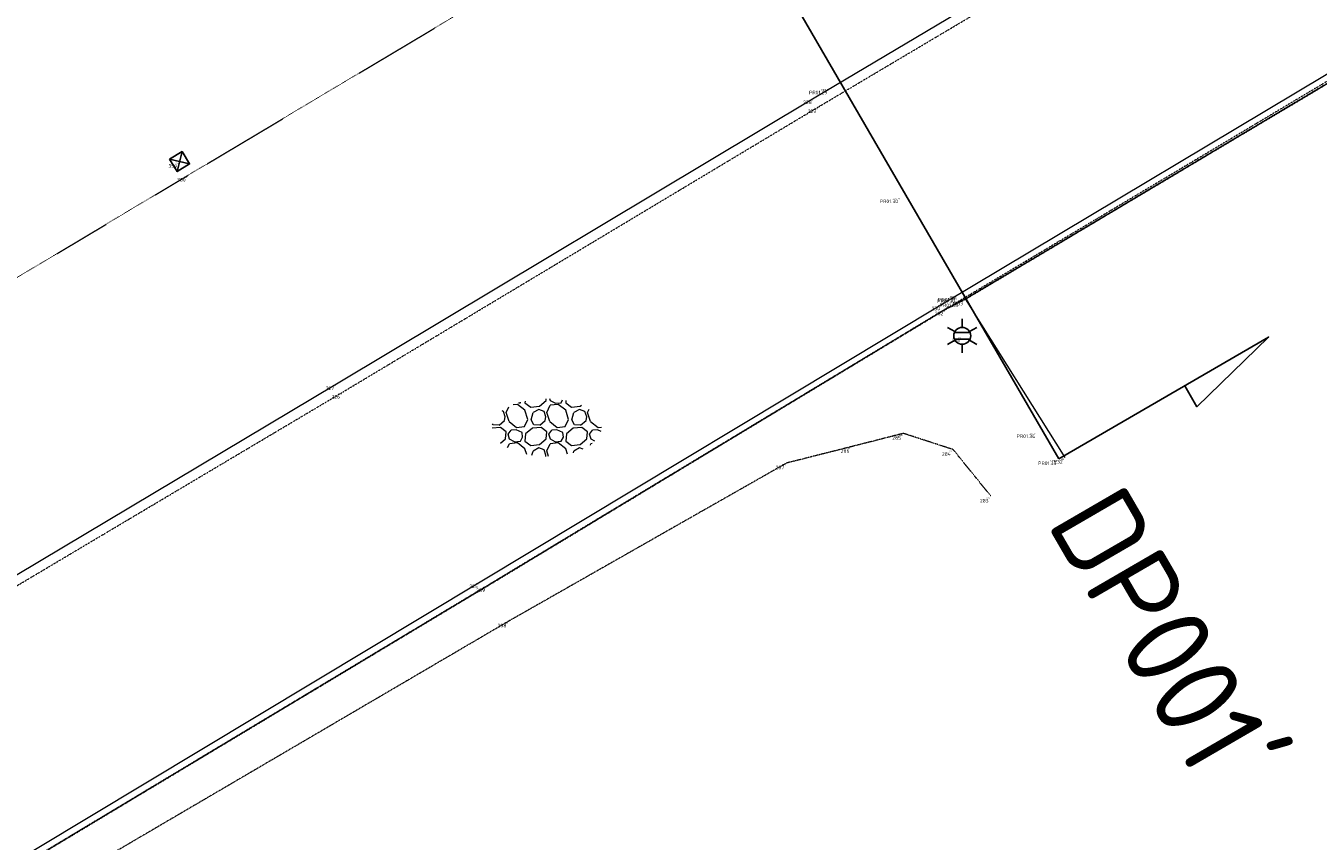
# Model space of a CAD drawing. Header units: millimetres. Extents: x 109167 to 931660, y 98993 to 321604.
# Tile 15 of 39: x 766268 to 792932, y 156743 to 173557. Entities that reach past the tile are written whole.
import ezdxf
from ezdxf.enums import TextEntityAlignment as Align

# ---------------------------------------------------------------- set-up
doc = ezdxf.new("R2010")
doc.units = ezdxf.units.MM
for name, pattern in [('JIS_08_15', [17.25, 15, -0.75, 0.75, -0.75]), ('XX-DASHDOT', [10, 3, -2, 0, -2, 3]), ('XX-HART', [13, 4, -2, 1, -2, 4]), ('XX-HIDDEN', [4, 2, -2])]:
    doc.linetypes.add(name, pattern=pattern)
for name, color, linetype in [('- Plangrens ingemeten', 3, 'JIS_08_15'), ('B-ME-AL-SITUATIEMETING-S', 7, 'Continuous'), ('B-WE-AL-PROFIELLOCATIE-S', 7, 'Continuous'), ('B-WE-AL-SITUATIEMETING-S', 7, 'Continuous'), ('X-XX-AL-MEETPUNT_DATA_PUNTNUMMER-T18', 7, 'Continuous')]:
    doc.layers.add(name, color=color, linetype=linetype)
for name, color, linetype, lineweight in [('B-WE-GW-TALUD_KRUIN-G', 90, 'XX-HART', 18), ('B-WE-IE-MEUBILAIR_WEGMEUBILAIR_LICHTMAST-S', 7, 'Continuous', 25), ('B-WE-IE-TERREINAFSCHEIDING_KUNSTMATIG_HEKWERK-G', 20, 'IE-TERREINAFSCHEIDING-KUNSTMATIG', 18), ('B-WE-RI-HWA_KOLK-S', 150, 'Continuous', 25), ('B-WE-VH-KANTOPSLUITING_ACHTERKANTBAND-G', 40, 'XX-DASHDOT', 18), ('B-WE-VH-KANTVERHARDING-G', 40, 'Continuous', 18), ('B-WE-VH-MATERIAALGRENS-G', 7, 'XX-HIDDEN', 18), ('B-WE-VH-VERHARDING_HALFVERHARDING-S', 252, 'Continuous', 25)]:
    doc.layers.add(name, color=color, linetype=linetype, lineweight=lineweight)
doc.styles.add('NLCS-ISO-ANNOTATIVE-T18', font='NLCS-ISO.ttf', dxfattribs={"height": 1.8})
doc.styles.add('NLCS-ISO-M1000-T18', font='NLCS-ISO.ttf', dxfattribs={"height": 1.8})
doc.linetypes.add('IE-TERREINAFSCHEIDING-KUNSTMATIG', pattern='A,4,[82,NLCS.SHX,S=0.75,R=90,X=0,Y=0],4,-2', length=10)

# ---------------------------------------------------------------- blocks, each defined once
blk = doc.blocks.new('SAL-MEETPUNT_MARKER-SO')
at = {"layer": 'X-XX-AL-MEETPUNT_DATA_PUNTNUMMER-T18', "style": 'NLCS-ISO-ANNOTATIVE-T18'}
blk.add_attdef('PUNTID', text='', height=1.5, dxfattribs=at).set_placement((-1, -2.59), align=Align.RIGHT)
blk = doc.blocks.new('B-SIE-WEG_LICHTMAST-SO')
at = {"color": 0, "linetype": 'ByBlock', "lineweight": -2}
for points in [[(0, 0.87), (0, 1.75)], [(-0.76, 0.44), (-1.52, 0.87)], [(-0.8, 0.35), (0.8, 0.35)], [(0.76, 0.44), (1.52, 0.87)], [(-0.76, -0.44), (-1.52, -0.88)], [(-0.8, -0.35), (0.8, -0.35)], [(0, -0.88), (0, -1.75)], [(0.76, -0.44), (1.52, -0.88)]]:
    blk.add_lwpolyline(points, dxfattribs=at)
blk.add_circle((0, 0), 0.875, dxfattribs=at)
at = {"color": 0, "linetype": 'ByBlock', "lineweight": -2, "style": 'NLCS-ISO-ANNOTATIVE-T18'}
blk.add_attdef('SYMBOOL', (2.5, -2.5), '', height=1.8, dxfattribs=at)
blk = doc.blocks.new('B-SRI-KOLK_STRAAT-SO')
at = {"color": 0, "flags": 128}
blk.add_lwpolyline([(-0.75, -0.75), (0.75, -0.75), (0.75, 0.75), (-0.75, 0.75)], close=True, dxfattribs=at)
for points in [[(-0.75, -0.75), (0.75, 0.75)], [(0.75, -0.75), (-0.75, 0.75)]]:
    blk.add_lwpolyline(points, dxfattribs=at)
blk = doc.blocks.new('SAL-PROFIEL_LOCATIE_RECHTS-SO')
at = {"color": 0, "linetype": 'ByBlock', "lineweight": -2}
blk.add_lwpolyline([(0, 0), (0, 5), (0.5, 3), (0, 3)], dxfattribs=at)
at = {"color": 0, "linetype": 'ByBlock', "lineweight": -2, "style": 'NLCS-ISO-ANNOTATIVE-T18'}
blk.add_attdef('PROFNUMMER', text='', height=1.8, dxfattribs=at).set_placement((1, 0), align=Align.MIDDLE_LEFT)
blk = doc.blocks.new('SVH-HALFVERHARDING_03-SO')
at = {"lineweight": 18, "flags": 128}
for points in [[(-2.24, 2.73), (-2.26, 2.57)], [(-0.77, 2.21), (-0.08, 2.8)], [(-0.08, 2.8), (-0.06, 2.97)], [(0.36, 2.76), (0.3, 2.97)], [(0.87, 2.51), (0.36, 2.76)], [(1.47, 2.57), (1.63, 2.85)], [(1.96, 2.79), (1.94, 2.57)], [(-4.36, 0.72), (-4.29, 1.11), (-4.49, 1.67), (-4.61, 1.72)], [(-4.2, 1.57), (-3.93, 2.14)], [(-3.9, 0.63), (-4.2, 1.57)], [(-3.04, 2.39), (-3.48, 2.34)], [(-2.26, 1.78), (-3.03, 2.39)], [(-2.91, 2.55), (-2.73, 2.57)], [(-2.73, 2.57), (-2.71, 2.61)], [(-2.26, 2.57), (-1.67, 2.11)], [(-1.96, 0.84), (-2.26, 1.79)], [(-1.67, 2.11), (-0.77, 2.21)], [(-1.63, 0.81), (-1.41, 1.55)], [(-0.16, 0.72), (-0.09, 1.11), (-0.29, 1.67), (-0.82, 1.87), (-1.41, 1.55)], [(0, 1.57), (0.35, 2.31)], [(0.3, 0.63), (0, 1.57)], [(1.16, 2.39), (0.35, 2.31)], [(0.87, 2.51), (1.47, 2.57)], [(1.94, 1.78), (1.17, 2.39)], [(1.94, 2.57), (2.53, 2.11)], [(2.24, 0.84), (1.94, 1.79)], [(2.53, 2.11), (3.43, 2.21)], [(2.57, 0.81), (2.79, 1.55)], [(4.04, 0.72), (4.11, 1.11), (3.91, 1.67), (3.38, 1.87), (2.79, 1.55)], [(3.43, 2.21), (3.56, 2.31)], [(4.2, 1.57), (4.35, 1.9)], [(4.5, 0.63), (4.2, 1.57)], [(-4.79, 0.02), (-5.65, -0.07)], [(-5.55, 0.3), (-5.61, 0.4)], [(-4.93, 0.24), (-5.55, 0.3)], [(-4.93, 0.24), (-4.36, 0.72)], [(-4.2, -0.43), (-4.79, 0.02)], [(-3.9, 0.63), (-3.12, 0.02)], [(-3.12, 0.02), (-2.31, 0.11)], [(-2.31, 0.11), (-1.96, 0.84)], [(-1.35, 0.3), (-1.63, 0.81)], [(-0.59, 0.02), (-1.49, -0.07)], [(-0.73, 0.24), (-1.35, 0.3)], [(-0.73, 0.24), (-0.16, 0.72)], [(0, -0.43), (-0.59, 0.02)], [(0.3, 0.63), (1.08, 0.02)], [(1.08, 0.02), (1.89, 0.11)], [(1.89, 0.11), (2.24, 0.84)], [(3.61, 0.02), (2.71, -0.07), (2.01, -0.66)], [(2.85, 0.3), (2.57, 0.81)], [(3.47, 0.24), (2.85, 0.3)], [(3.47, 0.24), (4.04, 0.72)], [(4.2, -0.43), (3.61, 0.02)], [(4.5, 0.63), (5.28, 0.02)], [(5.28, 0.02), (5.65, 0.06)], [(-4.77, -1.59), (-4.28, -1.17)], [(-4.28, -1.17), (-4.2, -0.43)], [(-4, -0.67), (-3.68, -0.28)], [(-3.84, -1.21), (-4, -0.67)], [(-3.33, -1.46), (-3.84, -1.21)], [(-3.16, -0.22), (-3.68, -0.28)], [(-2.56, -0.51), (-3.16, -0.22)], [(-2.73, -1.4), (-2.5, -0.99), (-2.56, -0.51)], [(-2.19, -0.66), (-2.26, -1.4)], [(-1.49, -0.07), (-2.19, -0.66)], [(-0.77, -1.76), (-0.08, -1.17)], [(-0.08, -1.17), (0, -0.43)], [(0.2, -0.67), (0.52, -0.28)], [(0.36, -1.21), (0.2, -0.67)], [(0.87, -1.46), (0.36, -1.21)], [(1.04, -0.22), (0.52, -0.28)], [(1.64, -0.51), (1.04, -0.22)], [(1.47, -1.4), (1.7, -0.99), (1.64, -0.51)], [(2.01, -0.66), (1.94, -1.4)], [(3.43, -1.76), (4.12, -1.17)], [(4.12, -1.17), (4.2, -0.43)], [(4.4, -0.67), (4.72, -0.28)], [(4.56, -1.21), (4.4, -0.67)], [(4.96, -1.41), (4.56, -1.21)], [(5.24, -0.22), (4.72, -0.28)], [(5.59, -0.39), (5.24, -0.22)], [(-4.05, -2.07), (-3.85, -1.66)], [(-3.04, -1.58), (-3.85, -1.66)], [(-3.33, -1.46), (-2.73, -1.4)], [(-2.26, -2.19), (-3.03, -1.58)], [(-2.26, -1.4), (-1.67, -1.86)], [(-2.07, -2.77), (-2.26, -2.18)], [(-1.67, -1.86), (-0.77, -1.76)], [(-1.54, -2.86), (-1.41, -2.42)], [(-0.11, -2.97), (-0.09, -2.86), (-0.29, -2.29), (-0.82, -2.1), (-1.41, -2.42)], [(0, -2.39), (0.35, -1.66)], [(0.18, -2.97), (0, -2.39)], [(1.16, -1.58), (0.35, -1.66)], [(0.87, -1.46), (1.47, -1.4)], [(1.94, -2.19), (1.17, -1.58)], [(1.94, -1.4), (2.53, -1.86)], [(2.13, -2.75), (1.94, -2.18)], [(2.53, -1.86), (3.43, -1.76)], [(2.74, -2.59), (2.79, -2.42)], [(3.73, -2.23), (3.38, -2.1), (2.79, -2.42)], [(4.49, -1.8), (4.55, -1.66)], [(4.69, -1.65), (4.55, -1.66)]]:
    blk.add_lwpolyline(points, dxfattribs=at)
at = {"lineweight": 18, "style": 'NLCS-ISO-M1000-T18'}
blk.add_attdef('KLEUR', text='', height=1.8, dxfattribs=at).set_placement((7.3, 0), align=Align.MIDDLE_LEFT)

msp = doc.modelspace()

# ---------------------------------------------------------------- linework, layer by layer
at = {"layer": '- Plangrens ingemeten', "elevation": 388.4}
msp.add_lwpolyline([(738470, 192154.1), (738761.2, 186921.9), (739351.2, 176703.4), (739969.5, 166237.6), (740653.7, 154407.9), (741096.9, 150190.7), (745038.8, 143636.6), (755417, 149842.9), (765661.5, 155928.5), (775791.5, 162009.5), (785249.7, 167716.6), (785657.2, 167924.5), (794422.4, 173142.7), (806378.6, 180329.4), (806299.8, 180515.5), (798748.5, 192891.8)], dxfattribs=at)
at = {"layer": 'B-WE-AL-PROFIELLOCATIE-S', "elevation": 443.6}
msp.add_lwpolyline([(741412.7, 244153.4), (787583.5, 164627)], dxfattribs=at)
at = {"layer": 'B-WE-GW-TALUD_KRUIN-G'}
msp.add_polyline3d([(786181.7, 163856.3, -260.2), (785401.7, 164818, -72.7), (784375.1, 165151.7, 8.2), (783312, 164880.4, -62.6), (781965, 164540.3, 10.2), (776233.4, 161281.3, -125.8), (766154, 155377.9, -239.2), (756003, 149346.7, -262.1), (746003.8, 143060.3, -251.9), (744364, 141549.8, -259.1), (743246.4, 140102.2, -187.3), (742683, 138409.6, -261.6), (743038.8, 136993.3, -393.9)], dxfattribs=at)
at = {"layer": 'B-WE-IE-TERREINAFSCHEIDING_KUNSTMATIG_HEKWERK-G'}
msp.add_polyline3d([(787710.2, 164656.5, 33.4), (785657.2, 167924.5, 103.5), (794422.4, 173142.7, 92.6), (806378.6, 180329.4, 175.9), (806299.8, 180515.5, 233.3), (798748.5, 192891.8, 188.4), (793527.7, 201837.1, 229.8), (786946.1, 213153.2, 227.7), (781155.9, 222611.6, 326.9), (775077.2, 232565.5, 464.1), (767355.8, 245410.1, 770.5)], dxfattribs=at)
at = {"layer": 'B-WE-VH-KANTOPSLUITING_ACHTERKANTBAND-G'}
for points in [[(803319.3, 183788.3, 63), (802086.2, 183015.2, 87.4), (800940.7, 182235.8, 96.9), (801046.3, 181917.7, 109.3), (803138.1, 178409.8, 112), (794471.2, 173221.7, 97.2), (785249.7, 167716.6, 111.8), (775791.5, 162009.5, 115.3), (765661.5, 155928.5, 63.1), (755417, 149842.9, -9.1), (745038.8, 143636.6, -26.9), (741096.9, 150190.7, -94.1), (740653.7, 154407.9, -98.4), (739969.5, 166237.6, 41.7), (739351.2, 176703.4, 195.8), (738761.2, 186921.9, 288.1), (738178.7, 197386.2, 300.9)], [(742580.7, 148015.8, -179.6), (752700.6, 154009.7, -193.7), (762387.2, 159813.6, -148.3), (772798.9, 165999.1, -109.8), (782626.2, 171888.2, -89.7), (791701.3, 177272, -74.3), (800444.6, 182540.6, -73.4)]]:
    msp.add_polyline3d(points, dxfattribs=at)
at = {"layer": 'B-WE-VH-KANTVERHARDING-G'}
for points in [[(738306.8, 197444.1, 228.6), (738893.3, 186958.4, 186.7), (739488.6, 176581.7, 84.2), (740086.2, 166283, -72.6), (740689.9, 156034.8, -180.6), (740864.4, 153445.2, -204.2), (741213.5, 150352.4, -189.1), (742540.1, 148087.2, -175.3), (742580.7, 148015.8, -179.6), (745052, 143830.6, -149.2), (755076.6, 149807.7, -131.9), (765307.5, 155883.7, -42.4), (775643.5, 162090.6, 21.7), (785179.6, 167820.7, 9), (794292.5, 173272, 37.9), (802951.4, 178500.5, 66.6), (802951.4, 178500.5, 66.6)], [(742540.1, 148087.2, -175.3), (752628.5, 154214.9, -203.6), (762293.7, 159983.3, -151.2), (772678.6, 166175, -105.7), (782534, 172073, -76.3), (791583.8, 177445.2, -63.6), (800323.6, 182735.5, -67.4), (802951.4, 178500.5, 66.6)]]:
    msp.add_polyline3d(points, dxfattribs=at)
at = {"layer": 'B-WE-VH-MATERIAALGRENS-G'}
msp.add_polyline3d([(749372.2, 158521.1, -271.1), (750702.3, 159173.2, -285.6), (760144.5, 164811.9, -247.4), (769614.2, 170475, -199.3), (779034.3, 176095.6, -198.4), (788490.3, 181751, -201.7), (794711.7, 185478.8, -172.3), (795163.7, 185977.5, -156.3), (795255.6, 186576.2, -163.2), (795001, 187233, -156.3), (790767.7, 194245.6, 14.8), (790304.7, 194647.7, 45.4), (789793.3, 194764.2, 46.4), (789231.7, 194603, 37.9), (782952.9, 190869.4, 47.2), (773550.3, 185256.7, 42.4), (764042.6, 179581.9, 29.4), (754589.4, 173944, 11), (748864, 170534.5, -17.2)], dxfattribs=at)

# ---------------------------------------------------------------- block references
at = {"layer": 'B-ME-AL-SITUATIEMETING-S'}
ref = msp.add_blockref('SAL-MEETPUNT_MARKER-SO', (782856.7, 172273.3, -85.1), dxfattribs=dict(at, xscale=20, yscale=20, zscale=20))
ref.add_attrib('PUNTID', 'PR01.29', dxfattribs={"layer": 'X-XX-AL-MEETPUNT_DATA_PUNTNUMMER-T18', "height": 30, "style": 'NLCS-ISO-ANNOTATIVE-T18'}).set_placement((782836.7, 172221.6, -85.1), align=Align.RIGHT)
ref = msp.add_blockref('SAL-MEETPUNT_MARKER-SO', (782534, 172073, -76.3), dxfattribs=dict(at, xscale=20, yscale=20, zscale=20))
ref.add_attrib('PUNTID', '228', dxfattribs={"layer": 'X-XX-AL-MEETPUNT_DATA_PUNTNUMMER-T18', "height": 30, "style": 'NLCS-ISO-ANNOTATIVE-T18'}).set_placement((782514, 172021.3, -76.3), align=Align.RIGHT)
ref = msp.add_blockref('SAL-MEETPUNT_MARKER-SO', (782626.2, 171888.2, -89.7), dxfattribs=dict(at, xscale=20, yscale=20, zscale=20))
ref.add_attrib('PUNTID', '229', dxfattribs={"layer": 'X-XX-AL-MEETPUNT_DATA_PUNTNUMMER-T18', "height": 30, "style": 'NLCS-ISO-ANNOTATIVE-T18'}).set_placement((782606.2, 171836.5, -89.7), align=Align.RIGHT)
ref = msp.add_blockref('SAL-MEETPUNT_MARKER-SO', (769440.4, 170758.8, -204.6), dxfattribs=dict(at, xscale=20, yscale=20, zscale=20))
ref.add_attrib('PUNTID', '359', dxfattribs={"layer": 'X-XX-AL-MEETPUNT_DATA_PUNTNUMMER-T18', "height": 30, "style": 'NLCS-ISO-ANNOTATIVE-T18'}).set_placement((769420.4, 170707.1, -204.6), align=Align.RIGHT)
ref = msp.add_blockref('SAL-MEETPUNT_MARKER-SO', (769614.2, 170475, -199.3), dxfattribs=dict(at, xscale=20, yscale=20, zscale=20))
ref.add_attrib('PUNTID', '360', dxfattribs={"layer": 'X-XX-AL-MEETPUNT_DATA_PUNTNUMMER-T18', "height": 30, "style": 'NLCS-ISO-ANNOTATIVE-T18'}).set_placement((769594.2, 170423.3, -199.3), align=Align.RIGHT)
ref = msp.add_blockref('SAL-MEETPUNT_MARKER-SO', (784313, 170029.4, -26.8), dxfattribs=dict(at, xscale=20, yscale=20, zscale=20))
ref.add_attrib('PUNTID', 'PR01.30', dxfattribs={"layer": 'X-XX-AL-MEETPUNT_DATA_PUNTNUMMER-T18', "height": 30, "style": 'NLCS-ISO-ANNOTATIVE-T18'}).set_placement((784293, 169977.7, -26.8), align=Align.RIGHT)
ref = msp.add_blockref('SAL-MEETPUNT_MARKER-SO', (785179.6, 167820.7, 9), dxfattribs=dict(at, xscale=20, yscale=20, zscale=20))
ref.add_attrib('PUNTID', '230', dxfattribs={"layer": 'X-XX-AL-MEETPUNT_DATA_PUNTNUMMER-T18', "height": 30, "style": 'NLCS-ISO-ANNOTATIVE-T18'}).set_placement((785159.6, 167769, 9), align=Align.RIGHT)
ref = msp.add_blockref('SAL-MEETPUNT_MARKER-SO', (785497.1, 167969.9, 95.6), dxfattribs=dict(at, xscale=20, yscale=20, zscale=20))
ref.add_attrib('PUNTID', 'PR01.32', dxfattribs={"layer": 'X-XX-AL-MEETPUNT_DATA_PUNTNUMMER-T18', "height": 30, "style": 'NLCS-ISO-ANNOTATIVE-T18'}).set_placement((785477.1, 167918.2, 95.6), align=Align.RIGHT)
ref = msp.add_blockref('SAL-MEETPUNT_MARKER-SO', (785499.6, 167998.1, -8.1), dxfattribs=dict(at, xscale=20, yscale=20, zscale=20))
ref.add_attrib('PUNTID', 'PR01.31', dxfattribs={"layer": 'X-XX-AL-MEETPUNT_DATA_PUNTNUMMER-T18', "height": 30, "style": 'NLCS-ISO-ANNOTATIVE-T18'}).set_placement((785479.6, 167946.4, -8.1), align=Align.RIGHT)
ref = msp.add_blockref('SAL-MEETPUNT_MARKER-SO', (785549.8, 167886.7, 90.7), dxfattribs=dict(at, xscale=20, yscale=20, zscale=20))
ref.add_attrib('PUNTID', 'PR01.33', dxfattribs={"layer": 'X-XX-AL-MEETPUNT_DATA_PUNTNUMMER-T18', "height": 30, "style": 'NLCS-ISO-ANNOTATIVE-T18'}).set_placement((785529.8, 167835, 90.7), align=Align.RIGHT)
ref = msp.add_blockref('SAL-MEETPUNT_MARKER-SO', (785657.2, 167924.5, 103.5), dxfattribs=dict(at, xscale=20, yscale=20, zscale=20))
ref.add_attrib('PUNTID', '233', dxfattribs={"layer": 'X-XX-AL-MEETPUNT_DATA_PUNTNUMMER-T18', "height": 30, "style": 'NLCS-ISO-ANNOTATIVE-T18'}).set_placement((785637.2, 167872.8, 103.5), align=Align.RIGHT)
ref = msp.add_blockref('SAL-MEETPUNT_MARKER-SO', (785249.7, 167716.6, 111.8), dxfattribs=dict(at, xscale=20, yscale=20, zscale=20))
ref.add_attrib('PUNTID', '282', dxfattribs={"layer": 'X-XX-AL-MEETPUNT_DATA_PUNTNUMMER-T18', "height": 30, "style": 'NLCS-ISO-ANNOTATIVE-T18'}).set_placement((785229.7, 167664.9, 111.8), align=Align.RIGHT)
ref = msp.add_blockref('SAL-MEETPUNT_MARKER-SO', (785588.2, 167163.8, 88.8), dxfattribs=dict(at, xscale=20, yscale=20, zscale=20))
ref.add_attrib('PUNTID', '231', dxfattribs={"layer": 'X-XX-AL-MEETPUNT_DATA_PUNTNUMMER-T18', "height": 30, "style": 'NLCS-ISO-ANNOTATIVE-T18'}).set_placement((785568.2, 167112.1, 88.8), align=Align.RIGHT)
ref = msp.add_blockref('SAL-MEETPUNT_MARKER-SO', (772678.6, 166175, -105.7), dxfattribs=dict(at, xscale=20, yscale=20, zscale=20))
ref.add_attrib('PUNTID', '227', dxfattribs={"layer": 'X-XX-AL-MEETPUNT_DATA_PUNTNUMMER-T18', "height": 30, "style": 'NLCS-ISO-ANNOTATIVE-T18'}).set_placement((772658.6, 166123.3, -105.7), align=Align.RIGHT)
ref = msp.add_blockref('SAL-MEETPUNT_MARKER-SO', (772798.9, 165999.1, -109.8), dxfattribs=dict(at, xscale=20, yscale=20, zscale=20))
ref.add_attrib('PUNTID', '226', dxfattribs={"layer": 'X-XX-AL-MEETPUNT_DATA_PUNTNUMMER-T18', "height": 30, "style": 'NLCS-ISO-ANNOTATIVE-T18'}).set_placement((772778.9, 165947.4, -109.8), align=Align.RIGHT)
ref = msp.add_blockref('SAL-MEETPUNT_MARKER-SO', (784375.1, 165151.7, 8.2), dxfattribs=dict(at, xscale=20, yscale=20, zscale=20))
ref.add_attrib('PUNTID', '285', dxfattribs={"layer": 'X-XX-AL-MEETPUNT_DATA_PUNTNUMMER-T18', "height": 30, "style": 'NLCS-ISO-ANNOTATIVE-T18'}).set_placement((784355.1, 165100, 8.2), align=Align.RIGHT)
ref = msp.add_blockref('SAL-MEETPUNT_MARKER-SO', (787140.2, 165185, 20.8), dxfattribs=dict(at, xscale=20, yscale=20, zscale=20))
ref.add_attrib('PUNTID', 'PR01.34', dxfattribs={"layer": 'X-XX-AL-MEETPUNT_DATA_PUNTNUMMER-T18', "height": 30, "style": 'NLCS-ISO-ANNOTATIVE-T18'}).set_placement((787120.2, 165133.3, 20.8), align=Align.RIGHT)
ref = msp.add_blockref('SAL-MEETPUNT_MARKER-SO', (783312, 164880.4, -62.6), dxfattribs=dict(at, xscale=20, yscale=20, zscale=20))
ref.add_attrib('PUNTID', '286', dxfattribs={"layer": 'X-XX-AL-MEETPUNT_DATA_PUNTNUMMER-T18', "height": 30, "style": 'NLCS-ISO-ANNOTATIVE-T18'}).set_placement((783292, 164828.7, -62.6), align=Align.RIGHT)
ref = msp.add_blockref('SAL-MEETPUNT_MARKER-SO', (785401.7, 164818, -72.7), dxfattribs=dict(at, xscale=20, yscale=20, zscale=20))
ref.add_attrib('PUNTID', '284', dxfattribs={"layer": 'X-XX-AL-MEETPUNT_DATA_PUNTNUMMER-T18', "height": 30, "style": 'NLCS-ISO-ANNOTATIVE-T18'}).set_placement((785381.7, 164766.3, -72.7), align=Align.RIGHT)
ref = msp.add_blockref('SAL-MEETPUNT_MARKER-SO', (781965, 164540.3, 10.2), dxfattribs=dict(at, xscale=20, yscale=20, zscale=20))
ref.add_attrib('PUNTID', '287', dxfattribs={"layer": 'X-XX-AL-MEETPUNT_DATA_PUNTNUMMER-T18', "height": 30, "style": 'NLCS-ISO-ANNOTATIVE-T18'}).set_placement((781945, 164488.6, 10.2), align=Align.RIGHT)
ref = msp.add_blockref('SAL-MEETPUNT_MARKER-SO', (787583.5, 164627, 5.5), dxfattribs=dict(at, xscale=20, yscale=20, zscale=20))
ref.add_attrib('PUNTID', 'PR01.35', dxfattribs={"layer": 'X-XX-AL-MEETPUNT_DATA_PUNTNUMMER-T18', "height": 30, "style": 'NLCS-ISO-ANNOTATIVE-T18'}).set_placement((787563.5, 164575.3, 5.5), align=Align.RIGHT)
ref = msp.add_blockref('SAL-MEETPUNT_MARKER-SO', (787710.2, 164656.5, 33.4), dxfattribs=dict(at, xscale=20, yscale=20, zscale=20))
ref.add_attrib('PUNTID', '232', dxfattribs={"layer": 'X-XX-AL-MEETPUNT_DATA_PUNTNUMMER-T18', "height": 30, "style": 'NLCS-ISO-ANNOTATIVE-T18'}).set_placement((787690.2, 164604.8, 33.4), align=Align.RIGHT)
ref = msp.add_blockref('SAL-MEETPUNT_MARKER-SO', (786181.7, 163856.3, -260.2), dxfattribs=dict(at, xscale=20, yscale=20, zscale=20))
ref.add_attrib('PUNTID', '283', dxfattribs={"layer": 'X-XX-AL-MEETPUNT_DATA_PUNTNUMMER-T18', "height": 30, "style": 'NLCS-ISO-ANNOTATIVE-T18'}).set_placement((786161.7, 163804.6, -260.2), align=Align.RIGHT)
ref = msp.add_blockref('SAL-MEETPUNT_MARKER-SO', (775643.5, 162090.6, 21.7), dxfattribs=dict(at, xscale=20, yscale=20, zscale=20))
ref.add_attrib('PUNTID', '225', dxfattribs={"layer": 'X-XX-AL-MEETPUNT_DATA_PUNTNUMMER-T18', "height": 30, "style": 'NLCS-ISO-ANNOTATIVE-T18'}).set_placement((775623.5, 162038.9, 21.7), align=Align.RIGHT)
ref = msp.add_blockref('SAL-MEETPUNT_MARKER-SO', (775791.5, 162009.5, 115.3), dxfattribs=dict(at, xscale=20, yscale=20, zscale=20))
ref.add_attrib('PUNTID', '289', dxfattribs={"layer": 'X-XX-AL-MEETPUNT_DATA_PUNTNUMMER-T18', "height": 30, "style": 'NLCS-ISO-ANNOTATIVE-T18'}).set_placement((775771.5, 161957.8, 115.3), align=Align.RIGHT)
ref = msp.add_blockref('SAL-MEETPUNT_MARKER-SO', (776233.4, 161281.3, -125.8), dxfattribs=dict(at, xscale=20, yscale=20, zscale=20))
ref.add_attrib('PUNTID', '288', dxfattribs={"layer": 'X-XX-AL-MEETPUNT_DATA_PUNTNUMMER-T18', "height": 30, "style": 'NLCS-ISO-ANNOTATIVE-T18'}).set_placement((776213.4, 161229.6, -125.8), align=Align.RIGHT)
at = {"layer": 'B-WE-AL-PROFIELLOCATIE-S', "xscale": 1000, "yscale": 1000, "zscale": 1000, "rotation": 300.1382499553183}
msp.add_blockref('SAL-PROFIEL_LOCATIE_RECHTS-SO', (787583.5, 164627, 443.6), dxfattribs=at).add_auto_attribs({'PROFNUMMER': "DP001'"})
at = {"layer": 'B-WE-AL-SITUATIEMETING-S'}
ref = msp.add_blockref('SAL-MEETPUNT_MARKER-SO', (782534, 172073, -76.3), dxfattribs=dict(at, xscale=50, yscale=50, zscale=50))
ref.add_attrib('PUNTID', '228', dxfattribs={"layer": 'X-XX-AL-MEETPUNT_DATA_PUNTNUMMER-T18', "height": 75, "style": 'NLCS-ISO-ANNOTATIVE-T18'}).set_placement((782484, 171943.6, -76.3), align=Align.RIGHT)
ref = msp.add_blockref('SAL-MEETPUNT_MARKER-SO', (782856.7, 172273.3, -85.1), dxfattribs=dict(at, xscale=50, yscale=50, zscale=50))
ref.add_attrib('PUNTID', 'PR01.29', dxfattribs={"layer": 'X-XX-AL-MEETPUNT_DATA_PUNTNUMMER-T18', "height": 75, "style": 'NLCS-ISO-ANNOTATIVE-T18'}).set_placement((782806.7, 172143.9, -85.1), align=Align.RIGHT)
ref = msp.add_blockref('SAL-MEETPUNT_MARKER-SO', (782626.2, 171888.2, -89.7), dxfattribs=dict(at, xscale=50, yscale=50, zscale=50))
ref.add_attrib('PUNTID', '229', dxfattribs={"layer": 'X-XX-AL-MEETPUNT_DATA_PUNTNUMMER-T18', "height": 75, "style": 'NLCS-ISO-ANNOTATIVE-T18'}).set_placement((782576.2, 171758.8, -89.7), align=Align.RIGHT)
ref = msp.add_blockref('SAL-MEETPUNT_MARKER-SO', (769440.4, 170758.8, -204.6), dxfattribs=dict(at, xscale=50, yscale=50, zscale=50))
ref.add_attrib('PUNTID', '359', dxfattribs={"layer": 'X-XX-AL-MEETPUNT_DATA_PUNTNUMMER-T18', "height": 75, "style": 'NLCS-ISO-ANNOTATIVE-T18'}).set_placement((769390.4, 170629.4, -204.6), align=Align.RIGHT)
ref = msp.add_blockref('SAL-MEETPUNT_MARKER-SO', (769614.2, 170475, -199.3), dxfattribs=dict(at, xscale=50, yscale=50, zscale=50))
ref.add_attrib('PUNTID', '360', dxfattribs={"layer": 'X-XX-AL-MEETPUNT_DATA_PUNTNUMMER-T18', "height": 75, "style": 'NLCS-ISO-ANNOTATIVE-T18'}).set_placement((769564.2, 170345.6, -199.3), align=Align.RIGHT)
ref = msp.add_blockref('SAL-MEETPUNT_MARKER-SO', (784313, 170029.4, -26.8), dxfattribs=dict(at, xscale=50, yscale=50, zscale=50))
ref.add_attrib('PUNTID', 'PR01.30', dxfattribs={"layer": 'X-XX-AL-MEETPUNT_DATA_PUNTNUMMER-T18', "height": 75, "style": 'NLCS-ISO-ANNOTATIVE-T18'}).set_placement((784263, 169900, -26.8), align=Align.RIGHT)
ref = msp.add_blockref('SAL-MEETPUNT_MARKER-SO', (785179.6, 167820.7, 9), dxfattribs=dict(at, xscale=50, yscale=50, zscale=50))
ref.add_attrib('PUNTID', '230', dxfattribs={"layer": 'X-XX-AL-MEETPUNT_DATA_PUNTNUMMER-T18', "height": 75, "style": 'NLCS-ISO-ANNOTATIVE-T18'}).set_placement((785129.6, 167691.3, 9), align=Align.RIGHT)
ref = msp.add_blockref('SAL-MEETPUNT_MARKER-SO', (785497.1, 167969.9, 95.6), dxfattribs=dict(at, xscale=50, yscale=50, zscale=50))
ref.add_attrib('PUNTID', 'PR01.32', dxfattribs={"layer": 'X-XX-AL-MEETPUNT_DATA_PUNTNUMMER-T18', "height": 75, "style": 'NLCS-ISO-ANNOTATIVE-T18'}).set_placement((785447.1, 167840.5, 95.6), align=Align.RIGHT)
ref = msp.add_blockref('SAL-MEETPUNT_MARKER-SO', (785499.6, 167998.1, -8.1), dxfattribs=dict(at, xscale=50, yscale=50, zscale=50))
ref.add_attrib('PUNTID', 'PR01.31', dxfattribs={"layer": 'X-XX-AL-MEETPUNT_DATA_PUNTNUMMER-T18', "height": 75, "style": 'NLCS-ISO-ANNOTATIVE-T18'}).set_placement((785449.6, 167868.7, -8.1), align=Align.RIGHT)
ref = msp.add_blockref('SAL-MEETPUNT_MARKER-SO', (785549.8, 167886.7, 90.7), dxfattribs=dict(at, xscale=50, yscale=50, zscale=50))
ref.add_attrib('PUNTID', 'PR01.33', dxfattribs={"layer": 'X-XX-AL-MEETPUNT_DATA_PUNTNUMMER-T18', "height": 75, "style": 'NLCS-ISO-ANNOTATIVE-T18'}).set_placement((785499.8, 167757.3, 90.7), align=Align.RIGHT)
ref = msp.add_blockref('SAL-MEETPUNT_MARKER-SO', (785657.2, 167924.5, 103.5), dxfattribs=dict(at, xscale=50, yscale=50, zscale=50))
ref.add_attrib('PUNTID', '233', dxfattribs={"layer": 'X-XX-AL-MEETPUNT_DATA_PUNTNUMMER-T18', "height": 75, "style": 'NLCS-ISO-ANNOTATIVE-T18'}).set_placement((785607.2, 167795.1, 103.5), align=Align.RIGHT)
ref = msp.add_blockref('SAL-MEETPUNT_MARKER-SO', (785249.7, 167716.6, 111.8), dxfattribs=dict(at, xscale=50, yscale=50, zscale=50))
ref.add_attrib('PUNTID', '282', dxfattribs={"layer": 'X-XX-AL-MEETPUNT_DATA_PUNTNUMMER-T18', "height": 75, "style": 'NLCS-ISO-ANNOTATIVE-T18'}).set_placement((785199.7, 167587.2, 111.8), align=Align.RIGHT)
ref = msp.add_blockref('SAL-MEETPUNT_MARKER-SO', (785588.2, 167163.8, 88.8), dxfattribs=dict(at, xscale=50, yscale=50, zscale=50))
ref.add_attrib('PUNTID', '231', dxfattribs={"layer": 'X-XX-AL-MEETPUNT_DATA_PUNTNUMMER-T18', "height": 75, "style": 'NLCS-ISO-ANNOTATIVE-T18'}).set_placement((785538.2, 167034.4, 88.8), align=Align.RIGHT)
ref = msp.add_blockref('SAL-MEETPUNT_MARKER-SO', (772678.6, 166175, -105.7), dxfattribs=dict(at, xscale=50, yscale=50, zscale=50))
ref.add_attrib('PUNTID', '227', dxfattribs={"layer": 'X-XX-AL-MEETPUNT_DATA_PUNTNUMMER-T18', "height": 75, "style": 'NLCS-ISO-ANNOTATIVE-T18'}).set_placement((772628.6, 166045.6, -105.7), align=Align.RIGHT)
ref = msp.add_blockref('SAL-MEETPUNT_MARKER-SO', (772798.9, 165999.1, -109.8), dxfattribs=dict(at, xscale=50, yscale=50, zscale=50))
ref.add_attrib('PUNTID', '226', dxfattribs={"layer": 'X-XX-AL-MEETPUNT_DATA_PUNTNUMMER-T18', "height": 75, "style": 'NLCS-ISO-ANNOTATIVE-T18'}).set_placement((772748.9, 165869.7, -109.8), align=Align.RIGHT)
ref = msp.add_blockref('SAL-MEETPUNT_MARKER-SO', (784375.1, 165151.7, 8.2), dxfattribs=dict(at, xscale=50, yscale=50, zscale=50))
ref.add_attrib('PUNTID', '285', dxfattribs={"layer": 'X-XX-AL-MEETPUNT_DATA_PUNTNUMMER-T18', "height": 75, "style": 'NLCS-ISO-ANNOTATIVE-T18'}).set_placement((784325.1, 165022.3, 8.2), align=Align.RIGHT)
ref = msp.add_blockref('SAL-MEETPUNT_MARKER-SO', (787140.2, 165185, 20.8), dxfattribs=dict(at, xscale=50, yscale=50, zscale=50))
ref.add_attrib('PUNTID', 'PR01.34', dxfattribs={"layer": 'X-XX-AL-MEETPUNT_DATA_PUNTNUMMER-T18', "height": 75, "style": 'NLCS-ISO-ANNOTATIVE-T18'}).set_placement((787090.2, 165055.6, 20.8), align=Align.RIGHT)
ref = msp.add_blockref('SAL-MEETPUNT_MARKER-SO', (783312, 164880.4, -62.6), dxfattribs=dict(at, xscale=50, yscale=50, zscale=50))
ref.add_attrib('PUNTID', '286', dxfattribs={"layer": 'X-XX-AL-MEETPUNT_DATA_PUNTNUMMER-T18', "height": 75, "style": 'NLCS-ISO-ANNOTATIVE-T18'}).set_placement((783262, 164751, -62.6), align=Align.RIGHT)
ref = msp.add_blockref('SAL-MEETPUNT_MARKER-SO', (785401.7, 164818, -72.7), dxfattribs=dict(at, xscale=50, yscale=50, zscale=50))
ref.add_attrib('PUNTID', '284', dxfattribs={"layer": 'X-XX-AL-MEETPUNT_DATA_PUNTNUMMER-T18', "height": 75, "style": 'NLCS-ISO-ANNOTATIVE-T18'}).set_placement((785351.7, 164688.6, -72.7), align=Align.RIGHT)
ref = msp.add_blockref('SAL-MEETPUNT_MARKER-SO', (787583.5, 164627, 5.5), dxfattribs=dict(at, xscale=50, yscale=50, zscale=50))
ref.add_attrib('PUNTID', 'PR01.35', dxfattribs={"layer": 'X-XX-AL-MEETPUNT_DATA_PUNTNUMMER-T18', "height": 75, "style": 'NLCS-ISO-ANNOTATIVE-T18'}).set_placement((787533.5, 164497.6, 5.5), align=Align.RIGHT)
ref = msp.add_blockref('SAL-MEETPUNT_MARKER-SO', (787710.2, 164656.5, 33.4), dxfattribs=dict(at, xscale=50, yscale=50, zscale=50))
ref.add_attrib('PUNTID', '232', dxfattribs={"layer": 'X-XX-AL-MEETPUNT_DATA_PUNTNUMMER-T18', "height": 75, "style": 'NLCS-ISO-ANNOTATIVE-T18'}).set_placement((787660.2, 164527.1, 33.4), align=Align.RIGHT)
ref = msp.add_blockref('SAL-MEETPUNT_MARKER-SO', (781965, 164540.3, 10.2), dxfattribs=dict(at, xscale=50, yscale=50, zscale=50))
ref.add_attrib('PUNTID', '287', dxfattribs={"layer": 'X-XX-AL-MEETPUNT_DATA_PUNTNUMMER-T18', "height": 75, "style": 'NLCS-ISO-ANNOTATIVE-T18'}).set_placement((781915, 164410.9, 10.2), align=Align.RIGHT)
ref = msp.add_blockref('SAL-MEETPUNT_MARKER-SO', (786181.7, 163856.3, -260.2), dxfattribs=dict(at, xscale=50, yscale=50, zscale=50))
ref.add_attrib('PUNTID', '283', dxfattribs={"layer": 'X-XX-AL-MEETPUNT_DATA_PUNTNUMMER-T18', "height": 75, "style": 'NLCS-ISO-ANNOTATIVE-T18'}).set_placement((786131.7, 163726.9, -260.2), align=Align.RIGHT)
ref = msp.add_blockref('SAL-MEETPUNT_MARKER-SO', (775643.5, 162090.6, 21.7), dxfattribs=dict(at, xscale=50, yscale=50, zscale=50))
ref.add_attrib('PUNTID', '225', dxfattribs={"layer": 'X-XX-AL-MEETPUNT_DATA_PUNTNUMMER-T18', "height": 75, "style": 'NLCS-ISO-ANNOTATIVE-T18'}).set_placement((775593.5, 161961.2, 21.7), align=Align.RIGHT)
ref = msp.add_blockref('SAL-MEETPUNT_MARKER-SO', (775791.5, 162009.5, 115.3), dxfattribs=dict(at, xscale=50, yscale=50, zscale=50))
ref.add_attrib('PUNTID', '289', dxfattribs={"layer": 'X-XX-AL-MEETPUNT_DATA_PUNTNUMMER-T18', "height": 75, "style": 'NLCS-ISO-ANNOTATIVE-T18'}).set_placement((775741.5, 161880.1, 115.3), align=Align.RIGHT)
ref = msp.add_blockref('SAL-MEETPUNT_MARKER-SO', (776233.4, 161281.3, -125.8), dxfattribs=dict(at, xscale=50, yscale=50, zscale=50))
ref.add_attrib('PUNTID', '288', dxfattribs={"layer": 'X-XX-AL-MEETPUNT_DATA_PUNTNUMMER-T18', "height": 75, "style": 'NLCS-ISO-ANNOTATIVE-T18'}).set_placement((776183.4, 161151.9, -125.8), align=Align.RIGHT)
at = {"layer": 'B-WE-IE-MEUBILAIR_WEGMEUBILAIR_LICHTMAST-S', "xscale": 200, "yscale": 200, "zscale": 200}
msp.add_blockref('B-SIE-WEG_LICHTMAST-SO', (785588.2, 167163.8, 88.8), dxfattribs=at)
at = {"layer": 'B-WE-RI-HWA_KOLK-S', "xscale": 200, "yscale": 200, "zscale": 200, "rotation": 301.4834318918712}
msp.add_blockref('B-SRI-KOLK_STRAAT-SO', (769440.4, 170758.8, -204.6), dxfattribs=at)
at = {"layer": 'B-WE-VH-VERHARDING_HALFVERHARDING-S', "xscale": 200, "yscale": 200, "zscale": 200}
msp.add_blockref('SVH-HALFVERHARDING_03-SO', (777018.1, 165271.7, 124.2), dxfattribs=at)

doc.saveas('drawing.dxf')
